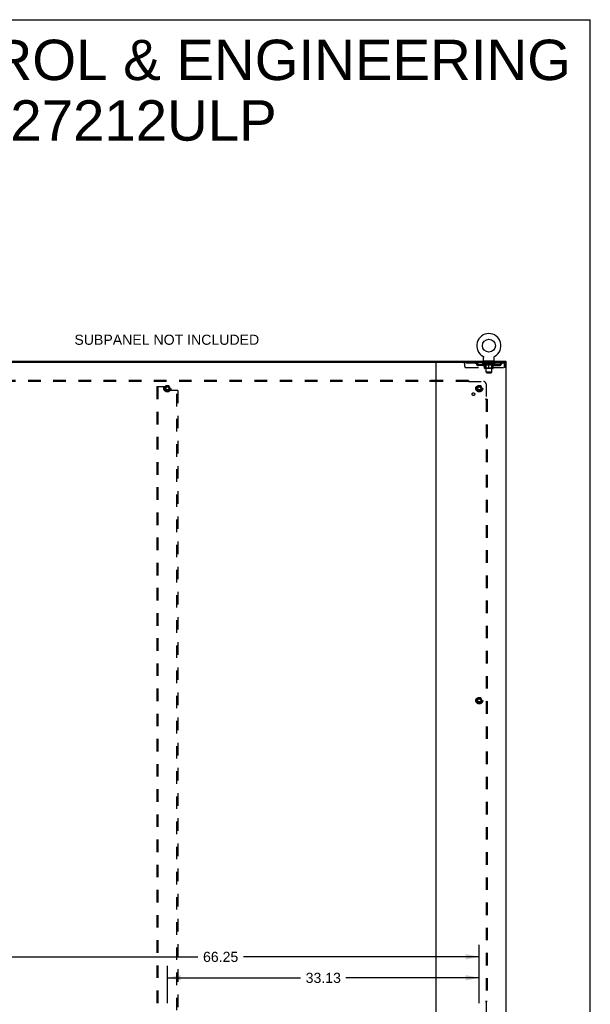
# Model space of a CAD drawing. Header units: inches. Extents: x 0 to 243, y 0 to 157.
# Tile 25 of 25: x 182 to 243, y 53 to 157. Entities that reach past the tile are written whole.
import ezdxf

# ---------------------------------------------------------------- set-up
doc = ezdxf.new("R2010")
doc.units = ezdxf.units.IN
doc.header["$LTSCALE"] = 13.357143
doc.header["$MEASUREMENT"] = 0
doc.linetypes.add('HIDDEN', pattern=[0.2, 0.1, -0.1])
doc.layers.get('0').update_dxf_attribs({"linetype": 'CONTINUOUS'})
for name, color, linetype in [('DEFAULT_2', 8, 'HIDDEN'), ('DIMENSIONS', 7, 'CONTINUOUS'), ('SUBPANEL', 7, 'CONTINUOUS')]:
    doc.layers.add(name, color=color, linetype=linetype)
doc.styles.get("Standard").update_dxf_attribs({"font": 'arial.ttf'})
doc.dimstyles.new('DIMSTYLE_1', dxfattribs={"dimtxt": 1.071429, "dimasz": 1.428571, "dimexe": 0.09, "dimexo": 0.07, "dimgap": 0.0375, "dimtad": 0, "dimtih": 1, "dimtoh": 1, "dimzin": 4, "dimdsep": 46, "dimtxsty": 'Standard', "dimblk": '_FILLED', "dimblk1": '_FILLED', "dimblk2": '_FILLED', "dimcen": 0.09, "dimadec": 3, "dimazin": 1, "dimtfac": 1, "dimtdec": 3, "dimtofl": 0, "dimtmove": 0, "dimatfit": 3, "dimldrblk": '_FILLED', "dimfxl": 0, "dimtolj": 1, "dimtzin": 4, "dimarcsym": 0})

# ---------------------------------------------------------------- blocks, each defined once
blk = doc.blocks.new('_FILLED')
at = {"color": 0, "linetype": 'ByBlock'}
blk.add_solid([(0, 0), (-1, 0.2), (-1, -0.2)], dxfattribs=at)
blk = doc.blocks.new('*D5')
at = {"layer": 'DIMENSIONS', "color": 2, "linetype": 'Continuous'}
for p, q in [((197.94, 52.75), (197.94, 56.71)), ((231.06, 52.75), (231.06, 56.71)), ((197.94, 55.43), (212.09, 55.43)), ((231.06, 55.43), (216.91, 55.43))]:
    blk.add_line(p, q, dxfattribs=at)
at = {"layer": 'DIMENSIONS', "color": 2, "linetype": 'Continuous', "xscale": 1.4285714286, "yscale": 1.4285714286, "zscale": 1.4285714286, "rotation": 180}
blk.add_blockref('_FILLED', (197.94, 55.43), dxfattribs=at)
at = {"layer": 'DIMENSIONS', "color": 2, "linetype": 'Continuous', "xscale": 1.4285714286, "yscale": 1.4285714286, "zscale": 1.4285714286}
blk.add_blockref('_FILLED', (231.06, 55.43), dxfattribs=at)
at = {"layer": 'DIMENSIONS', "color": 2, "linetype": 'Continuous', "insert": (214.5, 55.96), "char_height": 1.071, "width": 3.744, "attachment_point": 2, "line_spacing_factor": 0.9}
blk.add_mtext('33.13', dxfattribs=at)
blk = doc.blocks.new('*D6')
at = {"layer": 'DIMENSIONS', "color": 2, "linetype": 'Continuous'}
for p, q in [((164.81, 52.75), (164.81, 58.94)), ((231.06, 52.75), (231.06, 58.94)), ((164.81, 57.66), (201.19, 57.66)), ((231.06, 57.66), (206.01, 57.66))]:
    blk.add_line(p, q, dxfattribs=at)
at = {"layer": 'DIMENSIONS', "color": 2, "linetype": 'Continuous', "xscale": 1.4285714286, "yscale": 1.4285714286, "zscale": 1.4285714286, "rotation": 180}
blk.add_blockref('_FILLED', (164.81, 57.66), dxfattribs=at)
at = {"layer": 'DIMENSIONS', "color": 2, "linetype": 'Continuous', "xscale": 1.4285714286, "yscale": 1.4285714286, "zscale": 1.4285714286}
blk.add_blockref('_FILLED', (231.06, 57.66), dxfattribs=at)
at = {"layer": 'DIMENSIONS', "color": 2, "linetype": 'Continuous', "insert": (203.6, 58.19), "char_height": 1.071, "width": 3.744, "attachment_point": 2, "line_spacing_factor": 0.9}
blk.add_mtext('66.25', dxfattribs=at)

msp = doc.modelspace()

# ---------------------------------------------------------------- linework, layer by layer
at = {"color": 7, "linetype": 'Continuous'}
for p, q in [((0, 157.143), (242.857, 157.143)), ((242.857, 0), (242.857, 157.143)), ((231.448, 121.417), (231.448, 121.417)), ((231.448, 121.417), (231.452, 121.414)), ((231.45, 121.415), (231.449, 121.416)), ((231.452, 121.414), (231.456, 121.411)), ((231.456, 121.411), (231.461, 121.409)), ((231.46, 121.409), (231.465, 121.406)), ((231.464, 121.406), (231.469, 121.402)), ((231.468, 121.402), (231.472, 121.399)), ((231.472, 121.399), (231.476, 121.396)), ((231.476, 121.396), (231.48, 121.392)), ((231.48, 121.392), (231.483, 121.388)), ((231.483, 121.388), (231.487, 121.384)), ((231.486, 121.385), (231.49, 121.381)), ((231.49, 121.381), (231.493, 121.377)), ((231.493, 121.377), (231.496, 121.372)), ((231.496, 121.372), (231.499, 121.368)), ((231.498, 121.368), (231.501, 121.364)), ((231.501, 121.364), (231.504, 121.359)), ((231.504, 121.359), (231.506, 121.355)), ((231.506, 121.355), (231.508, 121.35)), ((231.508, 121.35), (231.51, 121.346)), ((231.51, 121.346), (231.512, 121.341)), ((231.512, 121.341), (231.513, 121.336)), ((231.513, 121.336), (231.515, 121.331)), ((231.515, 121.331), (231.516, 121.326)), ((231.516, 121.326), (231.517, 121.321)), ((231.517, 121.321), (231.518, 121.316)), ((231.518, 121.316), (231.519, 121.311)), ((231.519, 121.311), (231.52, 121.306)), ((231.52, 121.296), (231.52, 121.292)), ((231.52, 120.978), (231.52, 121.292)), ((232.645, 120.978), (232.645, 121.292)), ((232.646, 121.306), (232.647, 121.311)), ((232.646, 121.301), (232.646, 121.306)), ((232.647, 121.311), (232.648, 121.316)), ((232.648, 121.316), (232.649, 121.321)), ((232.649, 121.321), (232.65, 121.326)), ((232.65, 121.326), (232.651, 121.331)), ((232.651, 121.331), (232.652, 121.336)), ((232.652, 121.336), (232.654, 121.341)), ((232.654, 121.341), (232.656, 121.346)), ((232.656, 121.346), (232.658, 121.35)), ((232.658, 121.35), (232.66, 121.355)), ((232.66, 121.355), (232.662, 121.359)), ((232.662, 121.359), (232.665, 121.364)), ((232.665, 121.364), (232.668, 121.368)), ((232.667, 121.368), (232.67, 121.372)), ((232.67, 121.372), (232.673, 121.377)), ((232.673, 121.377), (232.676, 121.381)), ((232.676, 121.381), (232.68, 121.385)), ((232.679, 121.384), (232.683, 121.388)), ((232.683, 121.388), (232.686, 121.392)), ((232.686, 121.392), (232.69, 121.396)), ((232.69, 121.396), (232.694, 121.399)), ((232.694, 121.399), (232.698, 121.402)), ((232.697, 121.402), (232.701, 121.406)), ((232.701, 121.406), (232.706, 121.409)), ((232.705, 121.409), (232.71, 121.411)), ((232.71, 121.411), (232.714, 121.414)), ((232.71, 121.411), (232.711, 121.412)), ((232.714, 121.414), (232.718, 121.417)), ((232.717, 121.416), (232.716, 121.415)), ((232.718, 121.417), (232.718, 121.417)), ((161.989, 120.879), (233.885, 120.879)), ((231.583, 120.909), (231.583, 120.879)), ((232.583, 120.909), (231.583, 120.909)), ((232.583, 120.909), (232.583, 120.879)), ((233.885, 120.879), (233.885, 120.775))]:
    msp.add_line(p, q, dxfattribs=at)
at = {"color": 3, "linetype": 'Continuous'}
for p, q in [((161.937, 120.775), (233.937, 120.775)), ((226.437, 120.775), (226.437, 48.983)), ((233.937, 48.983), (233.937, 120.775))]:
    msp.add_line(p, q, dxfattribs=at)
at = {"color": 7, "linetype": 'Continuous'}
for points in [[(231.52, 121.306), (231.52, 121.301), (231.52, 121.296)], [(232.645, 121.292), (232.646, 121.296), (232.646, 121.301)], [(232.645, 121.292), (232.646, 121.296), (232.646, 121.301)]]:
    msp.add_lwpolyline(points, dxfattribs=at)
msp.add_circle((232.083, 122.537), 0.688, dxfattribs=at)
for centre, radius, start, end in [((232.083, 122.537), 1.288, 299.50527, 240.49473), ((231.589, 120.978), 0.069, 180, 265), ((232.576, 120.978), 0.069, 275, 360)]:
    msp.add_arc(centre, radius, start, end, dxfattribs=at)
at = {"layer": 'DEFAULT_2', "color": 8, "linetype": 'HIDDEN'}
for p, q in [((231.455, 121.412), (231.456, 121.411)), ((229.395, 120.775), (229.395, 120.671)), ((233.666, 120.671), (229.395, 120.671)), ((229.52, 120.337), (229.52, 120.775)), ((229.645, 120.212), (233.699, 120.212)), ((230.495, 120.775), (230.495, 120.671)), ((230.968, 120.42), (230.968, 120.524)), ((231.451, 120.524), (230.968, 120.524)), ((231.451, 120.42), (230.968, 120.42)), ((231.218, 120.42), (231.218, 120.524)), ((231.45, 120.624), (231.45, 120.671)), ((232.716, 120.624), (231.45, 120.624)), ((231.609, 120.512), (231.45, 120.624)), ((231.459, 120.664), (231.459, 120.671)), ((231.468, 120.661), (231.468, 120.664)), ((231.468, 120.661), (232.698, 120.661)), ((231.477, 120.661), (231.477, 120.664)), ((231.478, 120.661), (231.478, 120.664)), ((231.488, 120.664), (231.488, 120.671)), ((231.504, 120.661), (231.504, 120.664)), ((231.506, 120.661), (231.506, 120.664)), ((231.535, 120.664), (231.535, 120.671)), ((231.549, 120.661), (231.549, 120.664)), ((231.552, 120.661), (231.552, 120.664)), ((231.756, 120.664), (231.555, 120.664)), ((231.598, 120.664), (231.598, 120.671)), ((231.599, 120.661), (231.599, 120.664)), ((231.6, 120.661), (231.6, 120.664)), ((231.603, 120.661), (231.603, 120.664)), ((231.609, 120.512), (231.619, 120.512)), ((231.61, 120.661), (231.61, 120.664)), ((231.61, 120.661), (231.61, 120.664)), ((231.614, 120.661), (231.614, 120.664)), ((231.617, 120.661), (231.617, 120.665)), ((231.619, 120.149), (231.619, 120.556)), ((231.621, 120.661), (231.621, 120.664)), ((231.636, 120.661), (231.636, 120.664)), ((231.645, 120.671), (231.645, 120.775)), ((231.654, 120.661), (231.654, 120.666)), ((231.654, 120.661), (231.654, 120.664)), ((231.674, 120.661), (231.674, 120.664)), ((231.674, 120.661), (231.674, 120.664)), ((231.676, 120.664), (231.676, 120.671)), ((231.68, 120.909), (231.68, 120.879)), ((231.686, 120.661), (231.686, 120.664)), ((231.69, 120.661), (231.69, 120.664)), ((231.699, 120.661), (231.699, 120.664)), ((231.71, 120.661), (231.71, 120.668)), ((231.718, 120.819), (231.718, 120.899)), ((231.726, 120.661), (231.726, 120.664)), ((231.788, 120.809), (231.728, 120.809)), ((231.729, 120.661), (231.729, 120.664)), ((231.756, 120.661), (231.756, 120.664)), ((231.823, 120.664), (231.761, 120.664)), ((231.762, 120.512), (231.942, 120.512)), ((231.766, 120.664), (231.766, 120.671)), ((231.77, 120.152), (231.77, 120.621)), ((231.773, 120.661), (231.773, 120.664)), ((231.778, 120.661), (231.778, 120.664)), ((231.783, 119.728), (231.783, 120.799)), ((231.784, 120.661), (231.784, 120.669)), ((231.788, 120.661), (231.788, 120.664)), ((231.799, 120.661), (231.799, 120.664)), ((231.823, 120.661), (231.823, 120.664)), ((231.898, 120.664), (231.839, 120.664)), ((231.859, 120.661), (231.859, 120.664)), ((231.866, 120.664), (231.866, 120.671)), ((231.87, 120.661), (231.87, 120.664)), ((231.872, 120.661), (231.872, 120.67)), ((231.875, 120.661), (231.875, 120.664)), ((231.883, 120.661), (231.883, 120.664)), ((231.898, 120.661), (231.898, 120.664)), ((231.978, 120.664), (231.924, 120.664)), ((231.937, 120.661), (231.937, 120.664)), ((231.969, 120.664), (232.046, 120.668)), ((231.973, 120.664), (231.973, 120.671)), ((231.974, 120.67), (231.973, 120.671)), ((231.974, 120.664), (231.974, 120.67)), ((231.974, 120.661), (231.974, 120.664)), ((231.977, 120.661), (231.977, 120.664)), ((231.978, 120.661), (231.978, 120.664)), ((231.979, 120.661), (231.979, 120.664)), ((232.014, 120.664), (232.078, 120.664)), ((232.019, 120.661), (232.019, 120.664)), ((232.025, 120.664), (232.025, 120.667)), ((232.046, 120.664), (232.046, 120.668)), ((232.062, 120.661), (232.062, 120.664)), ((232.08, 120.664), (232.08, 120.664)), ((232.08, 120.661), (232.08, 120.664)), ((232.08, 120.661), (232.08, 120.664)), ((232.083, 120.664), (232.083, 120.671)), ((232.083, 120.671), (232.197, 120.664)), ((232.083, 120.112), (232.083, 120.556)), ((232.086, 120.661), (232.086, 120.664)), ((232.086, 120.661), (232.086, 120.664)), ((232.086, 120.664), (232.086, 120.664)), ((232.104, 120.661), (232.104, 120.664)), ((232.104, 120.664), (232.152, 120.664)), ((232.146, 120.661), (232.146, 120.664)), ((232.187, 120.661), (232.187, 120.664)), ((232.187, 120.661), (232.187, 120.664)), ((232.188, 120.664), (232.242, 120.664)), ((232.189, 120.661), (232.189, 120.664)), ((232.192, 120.67), (232.193, 120.671)), ((232.192, 120.664), (232.192, 120.67)), ((232.192, 120.661), (232.192, 120.664)), ((232.193, 120.664), (232.193, 120.671)), ((232.224, 120.512), (232.404, 120.512)), ((232.229, 120.661), (232.229, 120.664)), ((232.268, 120.661), (232.268, 120.664)), ((232.268, 120.664), (232.327, 120.664)), ((232.283, 120.661), (232.283, 120.664)), ((232.291, 120.661), (232.291, 120.664)), ((232.293, 120.661), (232.293, 120.67)), ((232.296, 120.661), (232.296, 120.664)), ((232.3, 120.664), (232.3, 120.671)), ((232.307, 120.661), (232.307, 120.664)), ((232.343, 120.661), (232.343, 120.664)), ((232.343, 120.664), (232.405, 120.664)), ((232.367, 120.661), (232.367, 120.664)), ((232.438, 120.809), (232.378, 120.809)), ((232.378, 120.661), (232.378, 120.664)), ((232.382, 120.661), (232.382, 120.669)), ((232.383, 119.728), (232.383, 120.799)), ((232.388, 120.661), (232.388, 120.664)), ((232.393, 120.661), (232.393, 120.664)), ((232.396, 120.152), (232.396, 120.621)), ((232.4, 120.664), (232.4, 120.671)), ((232.41, 120.661), (232.41, 120.664)), ((232.41, 120.664), (232.611, 120.664)), ((232.437, 120.661), (232.437, 120.664)), ((232.44, 120.661), (232.44, 120.664)), ((232.448, 120.819), (232.448, 120.899)), ((232.456, 120.661), (232.456, 120.668)), ((232.467, 120.661), (232.467, 120.664)), ((232.476, 120.661), (232.476, 120.664)), ((232.48, 120.661), (232.48, 120.664)), ((232.486, 120.909), (232.486, 120.879)), ((232.49, 120.664), (232.49, 120.671)), ((232.491, 120.661), (232.491, 120.664)), ((232.492, 120.661), (232.492, 120.664)), ((232.512, 120.661), (232.512, 120.666)), ((232.512, 120.661), (232.512, 120.664)), ((232.52, 120.671), (232.52, 120.775)), ((232.53, 120.661), (232.53, 120.664)), ((232.545, 120.661), (232.545, 120.664)), ((232.546, 120.149), (232.546, 120.556)), ((232.546, 120.512), (232.557, 120.512)), ((232.549, 120.661), (232.549, 120.665)), ((232.552, 120.661), (232.552, 120.664)), ((232.556, 120.661), (232.556, 120.664)), ((232.556, 120.661), (232.556, 120.664)), ((232.557, 120.512), (232.716, 120.624)), ((232.563, 120.661), (232.563, 120.664)), ((232.566, 120.661), (232.566, 120.664)), ((232.567, 120.661), (232.567, 120.664)), ((232.568, 120.664), (232.568, 120.671)), ((232.614, 120.661), (232.614, 120.664)), ((232.617, 120.661), (232.617, 120.664)), ((232.631, 120.664), (232.631, 120.671)), ((232.66, 120.661), (232.66, 120.664)), ((232.662, 120.661), (232.662, 120.664)), ((232.678, 120.664), (232.678, 120.671)), ((232.688, 120.661), (232.688, 120.664)), ((232.689, 120.661), (232.689, 120.664)), ((232.698, 120.661), (232.698, 120.664)), ((232.707, 120.664), (232.707, 120.671)), ((232.715, 120.524), (233.198, 120.524)), ((232.715, 120.42), (233.198, 120.42)), ((232.716, 120.624), (232.716, 120.671)), ((232.948, 120.42), (232.948, 120.524)), ((233.198, 120.42), (233.198, 120.524)), ((233.666, 120.775), (233.666, 120.671)), ((233.699, 120.608), (233.699, 120.212)), ((233.729, 120.212), (233.729, 120.608)), ((233.833, 120.608), (233.729, 120.608)), ((233.833, 120.212), (233.729, 120.212)), ((233.833, 120.212), (233.833, 120.608)), ((232.509, 120.112), (231.657, 120.112)), ((231.77, 120.152), (231.73, 120.112)), ((232.396, 120.152), (231.77, 120.152)), ((232.383, 119.728), (231.783, 119.728)), ((231.852, 119.659), (231.783, 119.728)), ((231.852, 119.659), (232.314, 119.659)), ((232.314, 119.659), (232.383, 119.728)), ((232.396, 120.152), (232.436, 120.112)), ((196.812, 118.191), (196.812, 51.566)), ((196.812, 118.191), (196.916, 118.191)), ((196.916, 118.191), (196.916, 51.566)), ((196.916, 118.191), (197.708, 118.191)), ((197.774, 118.276), (197.619, 118.009)), ((197.771, 118.129), (197.771, 117.838)), ((198.091, 118.281), (197.783, 118.281)), ((198.255, 118.009), (198.1, 118.276)), ((230.899, 118.276), (230.744, 118.009)), ((231.216, 118.281), (230.908, 118.281)), ((231.38, 118.009), (231.225, 118.276)), ((197.619, 117.999), (197.774, 117.731)), ((198.091, 117.726), (197.783, 117.726)), ((198.958, 117.775), (197.833, 117.775)), ((198.1, 117.731), (198.255, 117.999)), ((198.958, 51.982), (198.958, 117.775)), ((199.062, 117.775), (198.958, 117.775)), ((199.062, 117.775), (199.062, 51.982)), ((230.744, 117.999), (230.899, 117.731)), ((231.216, 117.726), (230.908, 117.726)), ((231.225, 117.731), (231.38, 117.999)), ((230.899, 85.151), (230.744, 84.884)), ((230.744, 84.874), (230.899, 84.606)), ((231.216, 85.156), (230.908, 85.156)), ((231.38, 84.884), (231.225, 85.151)), ((231.225, 84.606), (231.38, 84.874)), ((231.216, 84.601), (230.908, 84.601))]:
    msp.add_line(p, q, dxfattribs=at)
for points in [[(231.769, 120.512), (231.745, 120.517), (231.72, 120.522), (231.695, 120.529), (231.67, 120.537), (231.645, 120.546), (231.619, 120.556)], [(231.619, 120.555), (231.644, 120.545), (231.668, 120.537), (231.692, 120.529), (231.715, 120.523), (231.739, 120.517), (231.762, 120.512)], [(232.083, 120.556), (232.057, 120.546), (232.031, 120.537), (232.006, 120.529), (231.981, 120.522), (231.957, 120.517), (231.932, 120.512)], [(231.942, 120.512), (231.965, 120.517), (231.988, 120.523), (232.012, 120.529), (232.035, 120.537), (232.059, 120.545), (232.083, 120.554)], [(232.234, 120.512), (232.209, 120.517), (232.184, 120.523), (232.159, 120.529), (232.134, 120.537), (232.109, 120.546), (232.083, 120.556)], [(232.083, 120.554), (232.107, 120.545), (232.131, 120.536), (232.155, 120.529), (232.178, 120.522), (232.201, 120.517), (232.224, 120.512)], [(232.546, 120.556), (232.521, 120.546), (232.495, 120.537), (232.47, 120.529), (232.446, 120.522), (232.421, 120.517), (232.397, 120.512)], [(232.404, 120.512), (232.428, 120.517), (232.451, 120.523), (232.475, 120.529), (232.498, 120.537), (232.522, 120.545), (232.546, 120.555)], [(233.671, 120.77), (233.668, 120.774), (233.666, 120.775)], [(233.678, 120.661), (233.675, 120.664), (233.673, 120.667), (233.671, 120.669), (233.668, 120.67), (233.666, 120.671)], [(233.671, 120.77), (233.673, 120.765), (233.675, 120.758), (233.678, 120.749), (233.68, 120.738), (233.682, 120.726), (233.685, 120.712), (233.687, 120.696), (233.69, 120.68), (233.692, 120.663), (233.694, 120.645), (233.697, 120.626), (233.699, 120.608)], [(233.678, 120.661), (233.68, 120.657), (233.682, 120.652), (233.685, 120.647), (233.687, 120.641), (233.69, 120.635), (233.692, 120.628), (233.694, 120.622), (233.697, 120.615), (233.699, 120.608)]]:
    msp.add_lwpolyline(points, dxfattribs=at)
for centre, radius in [((197.937, 118.004), 0.372), ((197.937, 118.004), 0.356), ((197.937, 118.004), 0.312), ((197.937, 118.004), 0.204), ((197.937, 118.004), 0.188), ((197.937, 118.004), 0.183), ((197.937, 118.004), 0.165), ((231.062, 118.004), 0.372), ((231.062, 118.004), 0.356), ((231.062, 118.004), 0.312), ((231.062, 118.004), 0.204), ((231.062, 118.004), 0.188), ((231.062, 118.004), 0.183), ((231.062, 118.004), 0.165), ((231.062, 84.879), 0.372), ((231.062, 84.879), 0.356), ((231.062, 84.879), 0.312), ((231.062, 84.879), 0.204), ((231.062, 84.879), 0.188), ((231.062, 84.879), 0.183), ((231.062, 84.879), 0.165)]:
    msp.add_circle(centre, radius, dxfattribs=at)
for centre, radius, start, end in [((229.645, 120.337), 0.125, 180, 270), ((230.679, 120.608), 0.167, 8.07163, 90), ((230.68, 120.608), 0.0625, 7.98631, 90), ((230.968, 120.649), 0.229, 187.98631, 270), ((230.968, 120.649), 0.125, 188.07163, 270), ((231.451, 120.649), 0.125, 270, 351.92837), ((231.451, 120.649), 0.229, 270, 352.01369), ((231.74, 120.608), 0.167, 90, 171.92837), ((231.589, 120.978), 0.069, 265, 270), ((231.74, 120.608), 0.0625, 90, 172.01369), ((231.708, 120.899), 0.01, 0, 90), ((231.728, 120.819), 0.01, 180, 270), ((231.73, 120.621), 0.0398, 0, 90), ((231.773, 120.799), 0.01, 0, 90), ((232.393, 120.799), 0.01, 90, 180), ((232.436, 120.621), 0.0398, 90, 180), ((232.425, 120.608), 0.167, 8.07163, 90), ((232.426, 120.608), 0.0625, 7.98631, 90), ((232.438, 120.819), 0.01, 270, 360), ((232.458, 120.899), 0.01, 90, 180), ((232.715, 120.649), 0.229, 187.98631, 270), ((232.576, 120.978), 0.069, 270, 275), ((232.715, 120.649), 0.125, 188.07163, 270), ((233.198, 120.649), 0.125, 270, 351.92837), ((233.198, 120.649), 0.229, 270, 352.01369), ((233.487, 120.608), 0.167, 90, 171.92837), ((233.486, 120.608), 0.0625, 90, 172.01369), ((233.666, 120.608), 0.167, 0, 90), ((233.666, 120.608), 0.063, 0, 90), ((231.657, 120.149), 0.0371, 180, 270), ((232.509, 120.149), 0.0371, 270, 360), ((197.708, 118.129), 0.0625, 0, 90), ((197.783, 118.271), 0.01, 90.01235, 149.98915), ((198.091, 118.271), 0.01, 30.01204, 89.98872), ((230.908, 118.271), 0.01, 90.01235, 149.98915), ((231.216, 118.271), 0.01, 30.01204, 89.98872), ((197.628, 118.004), 0.01, 150.01268, 209.98829), ((197.833, 117.838), 0.0625, 180, 270), ((197.783, 117.736), 0.01, 210.01204, 269.98872), ((198.091, 117.736), 0.01, 270.01235, 329.98915), ((198.246, 118.004), 0.01, 330.01268, 29.98829), ((230.753, 118.004), 0.01, 150.01268, 209.98829), ((230.908, 117.736), 0.01, 210.01204, 269.98872), ((231.216, 117.736), 0.01, 270.01235, 329.98915), ((231.371, 118.004), 0.01, 330.01268, 29.98829), ((230.753, 84.879), 0.01, 150.01268, 209.98829), ((230.908, 85.146), 0.01, 90.01235, 149.98915), ((231.216, 85.146), 0.01, 30.01204, 89.98872), ((231.371, 84.879), 0.01, 330.01268, 29.98829), ((230.908, 84.611), 0.01, 210.01204, 269.98872), ((231.216, 84.611), 0.01, 270.01235, 329.98915)]:
    msp.add_arc(centre, radius, start, end, dxfattribs=at)
for centre, major_axis, ratio, start_param, end_param in [((232.083, 120.671), (0.633, 0.007), 0.0596298, 2.9664305, 3.1409634), ((231.43, 120.659), (0.198, 0), 0.0605564, 0.4306524, 1.4705034), ((232.083, 120.671), (0.633, 0), 0.0605564, -3.1415927, -2.9670597), ((231.43, 120.652), (0.198, 0.002), 0.0596298, 1.3765956, 1.4698741), ((232.083, 120.671), (0.633, 0.013), 0.05688, 2.7913449, 2.9658778), ((231.406, 120.659), (0.198, 0.002), 0.0596298, 0.2554902, 1.2953412), ((231.474, 120.659), (0.198, -0.002), 0.0596298, 0.6058146, 1.6456656), ((232.083, 120.671), (0.633, -0.007), 0.0596298, -2.9664305, -2.7918975), ((231.474, 120.652), (0.198, 0), 0.0605564, 1.5517578, 1.6450363), ((231.406, 120.652), (0.198, 0.004), 0.05688, 1.2015101, 1.2947885), ((231.475, 120.654), (0.164, 0.002), 0.0596298, 1.0652284, 1.6142757), ((231.456, 120.654), (0.164, 0.003), 0.05688, 0.8901429, 1.4391902), ((231.513, 120.654), (0.164, 0), 0.0605564, 1.2403906, 1.7894379), ((232.083, 120.671), (0.633, 0.019), 0.0523953, 2.6164031, 2.790936), ((231.402, 120.659), (0.198, 0.004), 0.05688, 0.0804047, 1.1202556), ((231.537, 120.659), (0.198, -0.004), 0.05688, 0.7809002, 1.8207511), ((232.083, 120.671), (0.633, -0.013), 0.05688, -2.7913449, -2.616812), ((231.537, 120.652), (0.198, -0.002), 0.0596298, 1.72692, 1.8201985), ((231.402, 120.652), (0.198, 0.006), 0.0523953, 1.0265683, 1.1198467), ((231.455, 120.654), (0.164, 0.005), 0.0523953, 0.7152011, 1.2642483), ((231.569, 120.654), (0.164, -0.002), 0.0596298, 1.4155528, 1.9646001), ((232.083, 120.671), (0.633, 0.025), 0.0463186, 2.4416541, 2.616187), ((231.616, 120.659), (0.198, -0.006), 0.0523953, 0.955842, 1.9956929), ((231.419, 120.659), (0.198, 0.006), 0.0523953, -0.0945372, 0.9453138), ((232.083, 120.671), (0.633, -0.019), 0.0523953, -2.6164031, -2.4418701), ((231.616, 120.652), (0.198, -0.004), 0.05688, 1.9020056, 1.995284), ((231.419, 120.652), (0.198, 0.008), 0.0463186, 0.8518193, 0.9450978), ((231.473, 120.654), (0.164, 0.006), 0.0463186, 0.5404521, 1.0894994), ((231.64, 120.654), (0.164, -0.003), 0.05688, 1.5906384, 2.1396857), ((232.083, 120.671), (0.633, 0.029), 0.0388412, 2.2671235, 2.4416564), ((231.709, 120.659), (0.198, -0.008), 0.0463186, 1.1305909, 2.1704419), ((231.456, 120.659), (0.198, 0.008), 0.0463186, -0.2692861, 0.7705648), ((232.083, 120.671), (0.633, -0.025), 0.0463186, -2.4416541, -2.2671212), ((231.709, 120.652), (0.198, -0.006), 0.0523953, 2.0769474, 2.1702259), ((231.456, 120.652), (0.198, 0.009), 0.0388412, 0.6772887, 0.7705671), ((231.51, 120.654), (0.164, 0.008), 0.0388412, 0.3659215, 0.9149688), ((231.725, 120.654), (0.164, -0.005), 0.0523953, 1.7655802, 2.3146275), ((232.083, 120.671), (0.633, 0.033), 0.0301951, 2.0928101, 2.267343), ((231.814, 120.659), (0.198, -0.009), 0.0388412, 1.3051216, 2.3449725), ((232.083, 120.671), (0.633, -0.029), 0.0388412, -2.2671235, -2.0925906), ((231.512, 120.659), (0.198, 0.009), 0.0388412, -0.4438167, 0.5960342), ((231.814, 120.652), (0.198, -0.008), 0.0463186, 2.2516964, 2.3449748), ((231.512, 120.652), (0.198, 0.01), 0.0301951, 0.5029753, 0.5962537), ((231.565, 120.654), (0.164, 0.009), 0.0301951, 0.1916081, 0.7406554), ((231.82, 120.654), (0.164, -0.006), 0.0463186, 1.9403292, 2.4893764), ((231.586, 120.659), (0.198, 0.01), 0.0301951, -0.6181301, 0.4217208), ((232.083, 120.671), (0.633, 0.036), 0.0206446, 1.9186869, 2.0932198), ((231.927, 120.659), (0.198, -0.01), 0.0301951, 1.4794349, 2.5192859), ((232.083, 120.671), (0.633, -0.033), 0.0301951, -2.0928101, -1.9182772), ((231.927, 120.652), (0.198, -0.009), 0.0388412, 2.426227, 2.5195054), ((231.586, 120.652), (0.198, 0.011), 0.0206446, 0.3288521, 0.4221305), ((231.635, 120.654), (0.164, 0.009), 0.0206446, 0.0174849, 0.5665322), ((231.924, 120.654), (0.164, -0.008), 0.0388412, 2.1148598, 2.6639071), ((231.674, 120.659), (0.198, 0.011), 0.0206446, -0.7922533, 0.2475976), ((232.083, 120.671), (0.633, 0.038), 0.0104782, 1.7447043, 1.9192372), ((232.045, 120.659), (0.198, -0.011), 0.0206446, 1.6535582, 2.6934091), ((232.083, 120.671), (0.633, -0.036), 0.0206446, -1.9186869, -1.744154), ((232.045, 120.652), (0.198, -0.01), 0.0301951, 2.6005404, 2.6938188), ((231.674, 120.652), (0.198, 0.012), 0.0104782, 0.1548695, 0.2481479), ((231.718, 120.654), (0.164, 0.01), 0.0104782, 6.1266876, 6.6757349), ((232.032, 120.654), (0.164, -0.009), 0.0301951, 2.2891732, 2.8382204), ((231.775, 120.659), (0.198, 0.012), 0.0104782, -0.9662359, -0.0008456), ((232.164, 120.659), (0.198, -0.012), 0.0104782, 1.8275408, 2.8673917), ((232.083, 120.671), (0.633, -0.038), 0.0104782, -1.7447043, -1.5701714), ((232.164, 120.652), (0.198, -0.011), 0.0206446, 2.7746636, 2.867942), ((232.142, 120.654), (0.164, -0.009), 0.0206446, 2.4632964, 3.0123437), ((232.002, 120.659), (0.198, 0.012), 0.0104782, 0.2742009, 1.3140519), ((231.916, 120.654), (0.164, 0.01), 0.0104782, -0.0002978, 0.5043137), ((231.886, 120.652), (0.198, 0.012), 0.0104782, 0.1929465, 0.3992827), ((232.083, 120.671), (0.633, 0.038), 0.0104782, -1.5785857, -1.3968884), ((232.28, 120.652), (0.198, -0.012), 0.0104782, 2.9486462, 3.0419246), ((232.25, 120.654), (0.164, -0.01), 0.0104782, 2.637279, 3.1420758), ((232.121, 120.659), (0.198, 0.011), 0.0206446, 0.4481835, 1.4880345), ((232.024, 120.654), (0.164, 0.009), 0.0206446, 0.129249, 0.6782963), ((232.002, 120.652), (0.198, 0.011), 0.0206446, 0.2736506, 0.3669291), ((232.391, 120.659), (0.198, -0.012), 0.0104782, -3.140747, -2.1753567), ((232.083, 120.671), (0.633, 0.036), 0.0206446, -1.3974387, -1.2229058), ((232.083, 120.671), (0.633, -0.038), 0.0104782, 1.2223554, 1.3968884), ((232.239, 120.659), (0.198, 0.01), 0.0301951, 0.6223068, 1.6621577), ((232.134, 120.654), (0.164, 0.009), 0.0301951, 0.3033722, 0.8524195), ((232.448, 120.654), (0.164, -0.01), 0.0104782, 2.7490431, 3.2980904), ((232.492, 120.659), (0.198, -0.011), 0.0206446, 2.893995, 3.933846), ((232.121, 120.652), (0.198, 0.01), 0.0301951, 0.4477738, 0.5410523), ((232.492, 120.652), (0.198, -0.012), 0.0104782, 2.8934447, 2.9867232), ((232.352, 120.659), (0.198, 0.009), 0.0388412, 0.7966201, 1.8364711), ((232.083, 120.671), (0.633, 0.033), 0.0301951, -1.2233155, -1.0487825), ((232.083, 120.671), (0.633, -0.036), 0.0206446, 1.0483728, 1.2229058), ((232.242, 120.654), (0.164, 0.008), 0.0388412, 0.4776856, 1.0267329), ((232.531, 120.654), (0.164, -0.009), 0.0206446, 2.5750605, 3.1241078), ((232.58, 120.659), (0.198, -0.01), 0.0301951, 2.7198718, 3.7597228), ((232.457, 120.659), (0.198, 0.008), 0.0463186, 0.9711508, 2.0110017), ((232.239, 120.652), (0.198, 0.009), 0.0388412, 0.6220872, 0.7153657), ((232.58, 120.652), (0.198, -0.011), 0.0206446, 2.7194621, 2.8127406), ((232.083, 120.671), (0.633, 0.029), 0.0388412, -1.0490021, -0.8744692), ((232.083, 120.671), (0.633, -0.033), 0.0301951, 0.8742496, 1.0487825), ((232.346, 120.654), (0.164, 0.006), 0.0463186, 0.6522162, 1.2012635), ((232.55, 120.659), (0.198, 0.006), 0.0523953, 1.1458997, 2.1857507), ((232.601, 120.654), (0.164, -0.009), 0.0301951, 2.4009373, 2.9499846), ((232.654, 120.659), (0.198, -0.009), 0.0388412, 2.5455585, 3.5854094), ((232.441, 120.654), (0.164, 0.005), 0.0523953, 0.8269652, 1.3760124), ((232.352, 120.652), (0.198, 0.008), 0.0463186, 0.7966178, 0.8898963), ((232.654, 120.652), (0.198, -0.01), 0.0301951, 2.5453389, 2.6386173), ((232.629, 120.659), (0.198, 0.004), 0.05688, 1.3208416, 2.3606925), ((232.083, 120.671), (0.633, 0.025), 0.0463186, -0.8744715, -0.6999385), ((232.083, 120.671), (0.633, -0.029), 0.0388412, 0.6999362, 0.8744692), ((232.71, 120.659), (0.198, -0.008), 0.0463186, 2.3710278, 3.4108788), ((232.656, 120.654), (0.164, -0.008), 0.0388412, 2.2266239, 2.7756712), ((232.692, 120.659), (0.198, 0.002), 0.0596298, 1.4959271, 2.535778), ((232.526, 120.654), (0.164, 0.003), 0.05688, 1.001907, 1.5509543), ((232.747, 120.659), (0.198, -0.006), 0.0523953, 2.1962789, 3.2361298), ((232.457, 120.652), (0.198, 0.006), 0.0523953, 0.9713668, 1.0646452), ((232.693, 120.654), (0.164, -0.006), 0.0463186, 2.0520933, 2.6011405), ((232.736, 120.659), (0.198, 0), 0.0605564, 1.6710893, 2.7109402), ((232.71, 120.652), (0.198, -0.009), 0.0388412, 2.3710255, 2.464304), ((232.764, 120.659), (0.198, -0.004), 0.05688, 2.021337, 3.061188), ((232.083, 120.671), (0.633, 0.019), 0.0523953, -0.6997225, -0.5251896), ((232.083, 120.671), (0.633, -0.025), 0.0463186, 0.5254056, 0.6999385), ((232.76, 120.659), (0.198, -0.002), 0.0596298, 1.8462515, 2.8861024), ((232.597, 120.654), (0.164, 0.002), 0.0596298, 1.1769925, 1.7260398), ((232.711, 120.654), (0.164, -0.005), 0.0523953, 1.8773443, 2.4263916), ((232.653, 120.654), (0.164, 0), 0.0605564, 1.3521547, 1.901202), ((232.71, 120.654), (0.164, -0.003), 0.05688, 1.7024025, 2.2514498), ((232.691, 120.654), (0.164, -0.002), 0.0596298, 1.5273169, 2.0763642), ((232.55, 120.652), (0.198, 0.004), 0.05688, 1.1463086, 1.2395871), ((232.747, 120.652), (0.198, -0.008), 0.0463186, 2.1964949, 2.2897733), ((232.083, 120.671), (0.633, 0.013), 0.05688, -0.5247807, -0.3502477), ((232.083, 120.671), (0.633, -0.019), 0.0523953, 0.3506567, 0.5251896), ((232.629, 120.652), (0.198, 0.002), 0.0596298, 1.3213942, 1.4146726), ((232.764, 120.652), (0.198, -0.006), 0.0523953, 2.021746, 2.1150244), ((232.083, 120.671), (0.633, 0.007), 0.0596298, -0.3496951, -0.1751622), ((232.083, 120.671), (0.633, -0.013), 0.05688, 0.1757148, 0.3502477), ((232.692, 120.652), (0.198, 0), 0.0605564, 1.4965564, 1.5898348), ((232.76, 120.652), (0.198, -0.004), 0.05688, 1.8468041, 1.9400826), ((232.736, 120.652), (0.198, -0.002), 0.0596298, 1.6717186, 1.764997), ((232.083, 120.671), (0.633, 0), 0.0605564, -0.1745329, 0), ((232.083, 120.671), (0.633, -0.007), 0.0596298, 0.0006293, 0.1751622)]:
    msp.add_ellipse(centre, major_axis=major_axis, ratio=ratio, start_param=start_param, end_param=end_param, dxfattribs=at)
at = {"layer": 'SUBPANEL', "color": 8, "linetype": 'HIDDEN'}
for p, q in [((229.906, 118.847), (165.968, 118.847)), ((229.906, 118.722), (165.968, 118.722)), ((225.781, 118.847), (225.781, 118.722)), ((229.906, 118.847), (229.906, 118.681)), ((229.941, 118.722), (231.531, 118.722)), ((231.781, 118.472), (231.781, 116.883)), ((231.74, 116.847), (231.906, 116.847)), ((231.781, 116.847), (231.781, 52.91)), ((231.799, 116.864), (231.792, 116.872)), ((231.906, 116.847), (231.906, 52.91)), ((231.906, 112.722), (231.781, 112.722)), ((231.906, 57.035), (231.781, 57.035)), ((231.906, 52.91), (231.74, 52.91)), ((231.781, 52.874), (231.781, 51.285))]:
    msp.add_line(p, q, dxfattribs=at)
for points in [[(229.906, 118.761), (229.908, 118.758), (229.909, 118.756), (229.911, 118.754), (229.913, 118.752), (229.914, 118.75), (229.916, 118.748), (229.918, 118.746), (229.919, 118.744), (229.921, 118.743), (229.923, 118.741), (229.928, 118.736)], [(229.906, 118.681), (229.908, 118.682), (229.909, 118.683), (229.911, 118.684), (229.913, 118.685), (229.914, 118.686), (229.916, 118.687), (229.917, 118.688), (229.919, 118.69), (229.92, 118.691), (229.922, 118.693), (229.923, 118.695), (229.924, 118.697), (229.926, 118.699), (229.927, 118.701), (229.928, 118.703), (229.931, 118.708)], [(229.928, 118.736), (229.93, 118.734), (229.932, 118.732), (229.934, 118.73), (229.936, 118.728), (229.938, 118.726), (229.94, 118.724), (229.941, 118.722)], [(229.931, 118.708), (229.932, 118.71), (229.934, 118.712), (229.935, 118.715), (229.937, 118.717), (229.938, 118.719), (229.94, 118.721), (229.941, 118.722)], [(231.74, 116.847), (231.741, 116.849), (231.741, 116.851), (231.742, 116.853), (231.743, 116.854), (231.744, 116.856), (231.745, 116.857), (231.747, 116.859), (231.748, 116.86), (231.75, 116.862), (231.752, 116.863), (231.753, 116.864), (231.755, 116.866), (231.757, 116.867), (231.759, 116.868), (231.761, 116.87)], [(231.761, 116.87), (231.766, 116.872), (231.768, 116.874), (231.771, 116.875), (231.773, 116.877), (231.775, 116.878), (231.777, 116.88), (231.779, 116.881), (231.781, 116.883)], [(231.792, 116.872), (231.79, 116.874), (231.788, 116.876), (231.786, 116.878), (231.784, 116.879), (231.782, 116.881), (231.781, 116.883)], [(231.819, 116.847), (231.817, 116.849), (231.815, 116.851), (231.812, 116.853), (231.81, 116.854), (231.808, 116.856), (231.806, 116.858), (231.804, 116.859), (231.803, 116.861), (231.801, 116.863), (231.799, 116.864)], [(231.74, 52.91), (231.741, 52.908), (231.741, 52.906), (231.742, 52.905), (231.743, 52.903), (231.744, 52.902), (231.745, 52.9), (231.747, 52.898), (231.748, 52.897), (231.75, 52.895), (231.752, 52.894), (231.753, 52.893), (231.755, 52.891), (231.757, 52.89), (231.759, 52.889), (231.761, 52.887), (231.766, 52.885)], [(231.766, 52.885), (231.768, 52.883), (231.771, 52.882), (231.773, 52.88), (231.775, 52.879), (231.777, 52.877), (231.779, 52.876), (231.781, 52.874)], [(231.794, 52.888), (231.792, 52.886), (231.79, 52.884), (231.788, 52.882), (231.786, 52.88), (231.784, 52.878), (231.782, 52.876), (231.781, 52.874)], [(231.819, 52.91), (231.817, 52.908), (231.815, 52.906), (231.812, 52.905), (231.81, 52.903), (231.808, 52.901), (231.806, 52.899), (231.804, 52.898), (231.803, 52.896), (231.801, 52.894), (231.799, 52.893), (231.794, 52.888)]]:
    msp.add_lwpolyline(points, dxfattribs=at)
for centre, radius in [((197.937, 118.004), 0.25), ((231.062, 118.004), 0.25), ((230.443, 117.385), 0.141), ((231.062, 84.879), 0.25)]:
    msp.add_circle(centre, radius, dxfattribs=at)
msp.add_arc((231.531, 118.472), 0.25, 0, 90, dxfattribs=at)

# ---------------------------------------------------------------- texts
at = {"layer": 'DIMENSIONS', "color": 2, "linetype": 'Continuous', "attachment_point": 2, "line_spacing_factor": 0.9}
for s, insert, char_height, width in [('SAGINAW CONTROL & ENGINEERING\\PSCE-727212ULP', (186.593, 155.018), 4.28571, 108.24217), ('SUBPANEL NOT INCLUDED', (197.88, 123.702), 1.07143, 19.59241)]:
    msp.add_mtext(s, dxfattribs=dict(at, insert=insert, char_height=char_height, width=width))

# ---------------------------------------------------------------- dimensions: what is measured, and where the dimension line sits
at = {"layer": 'DIMENSIONS', "color": 2, "linetype": 'Continuous'}
dim = msp.add_linear_dim(base=(164.812, 57.657), p1=(231.062, 52.684), p2=(164.812, 52.684), angle=180, dimstyle='DIMSTYLE_1', dxfattribs=at)
dim.commit()
dim.dimension.update_dxf_attribs({"geometry": '*D6', "text_midpoint": (203.595, 57.651), "dimtype": 160})
dim = msp.add_linear_dim(base=(231.061985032, 55.428646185), p1=(197.936985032, 52.683595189), p2=(231.061985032, 52.683595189), dimstyle='DIMSTYLE_1', dxfattribs=at)
dim.commit()
dim.dimension.update_dxf_attribs({"geometry": '*D5', "text_midpoint": (214.497212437, 55.422669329), "dimtype": 160})

doc.saveas('drawing.dxf')
